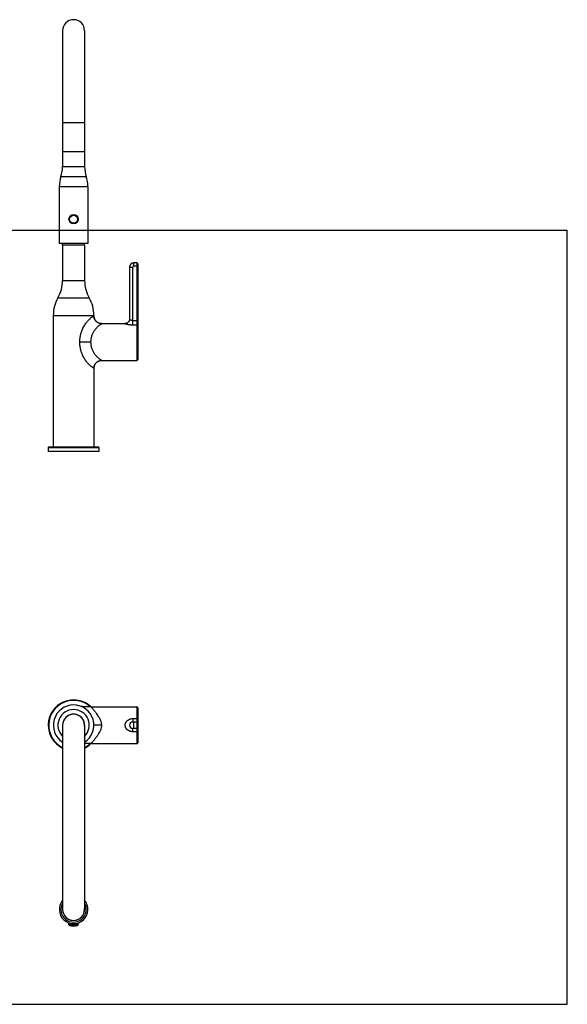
# Model space of a CAD drawing. Header units: millimetres. Extents: x 0 to 1189, y 0 to 1069.
# Tile 4 of 4: x 594 to 1189, y 0 to 1069. Entities that reach past the tile are written whole.
import ezdxf

# ---------------------------------------------------------------- set-up
doc = ezdxf.new("R2010")
doc.units = ezdxf.units.MM
doc.header["$LTSCALE"] = 65.395
doc.layers.get('0').update_dxf_attribs({"linetype": 'CONTINUOUS'})

msp = doc.modelspace()

# ---------------------------------------------------------------- linework, layer by layer
at = {"color": 7, "linetype": 'CONTINUOUS'}
for p, q in [((641, 1057.5), (641, 926.2)), ((664.9, 1057.5), (664.9, 926.2)), ((641, 926.2), (641, 910)), ((641, 926.2), (665, 926.2)), ((665, 926.2), (665, 910)), ((637.5, 888.2), (637.5, 826.2)), ((668.5, 888.2), (668.5, 826.2)), ((0, 841), (1189, 841)), ((1189, 0), (1189, 841)), ((668.5, 826.2), (637.5, 826.2)), ((641, 824.5), (641, 826.2)), ((641, 824.5), (641, 786.3)), ((665, 824.5), (641, 824.5)), ((664.9, 824.5), (664.9, 826.2)), ((665, 824.5), (665, 786.3)), ((721.7, 805.3), (718.2, 805.3)), ((722.7, 804.3), (722.7, 700.3)), ((713.7, 800.8), (713.7, 744.3)), ((631, 748.3), (631, 605.3)), ((675, 748.3), (675, 747.9)), ((683.6, 739.3), (683.3, 739.3)), ((683.6, 739.3), (708.7, 739.3)), ((722.7, 724.9), (722.7, 724.9)), ((722.7, 724.9), (722.7, 713.6)), ((722.7, 713.6), (722.7, 713.6)), ((683.6, 699.3), (721.7, 699.3)), ((675, 690.7), (675, 691)), ((675, 690.7), (675, 605.3)), ((625.5, 604.8), (625.5, 600.3)), ((680.5, 600.3), (625.5, 600.3)), ((680, 605.3), (626, 605.3)), ((680.5, 604.8), (680.5, 600.3)), ((659.8, 324), (659.8, 324.1)), ((659.8, 324), (659.8, 324)), ((671.9, 323.1), (721.7, 323.1)), ((722.7, 322.1), (722.7, 284.1)), ((722.7, 318.2), (722.7, 319.6)), ((722.7, 319.6), (722.7, 319.6)), ((722.7, 318.6), (722.7, 318.6)), ((722.7, 318.2), (722.7, 318.2)), ((641, 303.1), (641, 103.1)), ((664.9, 303.1), (664.9, 103.1)), ((721.7, 306.6), (717.2, 306.6)), ((721.7, 299.6), (717.2, 299.6)), ((671.9, 283.1), (721.7, 283.1)), ((722.7, 288.1), (722.7, 286.6)), ((722.7, 288.1), (722.7, 288.1)), ((722.7, 287.6), (722.7, 287.6)), ((722.7, 286.6), (722.7, 286.6)), ((648, 86.4), (648, 88.4)), ((658, 86.4), (658, 88.4)), ((0, 0), (1189, 0))]:
    msp.add_line(p, q, dxfattribs=at)
at = {"color": 9, "linetype": 'CONTINUOUS'}
for p, q in [((664.9, 957.5), (641, 957.5)), ((641, 910), (665, 910)), ((639.2, 899.1), (666.7, 899.1)), ((637.5, 888.2), (668.5, 888.2)), ((718.2, 805.3), (718.2, 801.8)), ((721.7, 805.3), (721.7, 699.3)), ((713.7, 800.8), (717.2, 800.8)), ((717.2, 738.1), (717.2, 800.8)), ((722.7, 801.8), (718.2, 801.8)), ((641, 786.3), (665, 786.3)), ((636, 767.3), (670, 767.3)), ((631, 748.3), (675, 748.3)), ((717.2, 742.8), (722.7, 742.8)), ((717.2, 738.1), (721.7, 738.1)), ((671.9, 719.3), (659.8, 719.3)), ((625.5, 604.8), (680.5, 604.8)), ((721.7, 323.1), (721.7, 283.1)), ((717.2, 309.9), (717.2, 306.6)), ((721.7, 309.9), (717.2, 309.9)), ((717.2, 296.3), (717.2, 299.6)), ((718.2, 306.6), (718.2, 299.6)), ((717.2, 296.3), (721.7, 296.3)), ((658, 86.4), (648, 86.4)), ((657.3, 85.6), (648.6, 85.6))]:
    msp.add_line(p, q, dxfattribs=at)
at = {"color": 7, "linetype": 'CONTINUOUS'}
for points in [[(675, 747.1), (675, 747.6), (675, 747.9)], [(683.3, 739.3), (682.8, 739.3), (682.4, 739.4), (682, 739.4), (681.6, 739.5), (681.1, 739.6), (680.7, 739.8), (680.3, 739.9), (679.9, 740.1), (679.6, 740.3), (679.2, 740.5), (678.8, 740.7), (678.5, 741), (678.1, 741.2), (677.8, 741.5), (677.5, 741.8), (677.2, 742.1), (676.9, 742.4), (676.7, 742.8), (676.4, 743.1), (676.2, 743.5), (676, 743.9), (675.8, 744.2), (675.6, 744.6), (675.5, 745), (675.3, 745.5), (675.2, 745.9), (675.1, 746.3), (675.1, 746.7), (675, 747.1)], [(713.7, 744.3), (713.7, 744.1), (713.7, 743.8), (713.7, 743.6), (713.6, 743.3), (713.6, 743.1), (713.5, 742.8), (713.4, 742.5), (713.3, 742.3), (713.2, 742), (713.1, 741.8), (712.9, 741.6), (712.8, 741.4), (712.6, 741.1), (712.4, 740.9), (712.2, 740.8), (712, 740.6), (711.8, 740.4), (711.6, 740.2), (711.4, 740.1), (711.2, 739.9), (710.9, 739.8), (710.7, 739.7), (710.5, 739.6), (710.2, 739.5), (709.9, 739.4), (709.7, 739.4), (709.4, 739.3), (709.1, 739.3), (708.9, 739.3), (708.7, 739.3)], [(675, 691), (675, 691.4), (675.1, 691.9), (675.1, 692.3), (675.2, 692.7), (675.3, 693.1), (675.5, 693.5), (675.6, 693.9), (675.8, 694.3), (676, 694.7), (676.2, 695.1), (676.4, 695.5), (676.7, 695.8), (676.9, 696.1), (677.2, 696.5), (677.5, 696.8), (677.8, 697.1), (678.1, 697.3), (678.5, 697.6), (678.8, 697.9), (679.2, 698.1), (679.5, 698.3), (679.9, 698.5), (680.3, 698.7), (680.7, 698.8), (681.1, 698.9), (681.6, 699), (682, 699.1), (682.4, 699.2), (682.8, 699.3)], [(682.8, 699.3), (683.2, 699.3), (683.6, 699.3)]]:
    msp.add_lwpolyline(points, dxfattribs=at)
msp.add_circle((653, 852.7), 5, dxfattribs=at)
at = {"color": 9, "linetype": 'CONTINUOUS'}
msp.add_circle((653, 852.7), 4.38, dxfattribs=at)
at = {"color": 7, "linetype": 'CONTINUOUS'}
for centre, radius, start, end in [((653, 1057.5), 11.9, 0, 180), ((606, 910), 35, 341.8051, 360), ((700, 910), 35, 180, 198.1949), ((672.5, 888.2), 35, 161.8051, 180), ((633.5, 888.2), 35, 0, 18.1949), ((718.2, 800.8), 4.5, 90, 180), ((721.7, 804.3), 1, 0, 90), ((602.5, 786.3), 38.5, 330.4737, 360), ((703.5, 786.3), 38.5, 180, 209.5263), ((669.5, 748.3), 38.5, 150.4737, 180), ((636.5, 748.3), 38.5, 0, 29.5263), ((683.5, 747.9), 8.54, 180.0019, 182.9316), ((683.6, 747.9), 8.6, 182.9071, 267.1227), ((683.6, 747.8), 8.54, 267.0983, 269.9981), ((683.6, 690.7), 8.6, 92.9002, 177.0929), ((683.6, 690.8), 8.54, 90.0019, 92.9247), ((721.7, 700.3), 1, 270, 360), ((683.5, 690.7), 8.54, 177.0683, 179.9981), ((626, 604.8), 0.5, 90, 180), ((680, 604.8), 0.5, 0, 90), ((653, 303.1), 27.5, 46.666, 244.2397), ((653, 303.1), 22, 302.9072, 237.0928), ((721.7, 322.1), 1, 0, 90), ((653, 303.1), 12, 354.787, 185.213), ((653, 303.1), 11.9, 0, 180), ((717.2, 303.1), 3.5, 90, 270), ((721.7, 305.6), 1, 0, 90), ((721.7, 300.6), 1, 270, 360), ((653, 303.1), 27.5, 295.7603, 313.3329), ((721.7, 284.1), 1, 270, 360), ((653, 103.1), 15.5, 140.4528, 39.5472), ((653, 103.1), 12, 174.7878, 5.2122), ((653, 103.1), 11.9, 180, 360), ((648.8, 86.4), 0.8, 180, 257.3644), ((653, 105.1), 20, 257.3644, 282.6356), ((657.2, 86.4), 0.8, 282.6356, 360)]:
    msp.add_arc(centre, radius, start, end, dxfattribs=at)
at = {"color": 9, "linetype": 'CONTINUOUS'}
for centre, radius, start, end in [((718.2, 800.8), 1, 90, 180), ((653, 303.1), 27, 47.7858, 243.7271), ((653, 303.1), 17, 314.6709, 225.3291), ((717.2, 299.5), 10.5, 89.9429, 102.308), ((653, 303.1), 27, 296.2729, 312.2131), ((653, 103.1), 13.8, 150.3652, 29.6348)]:
    msp.add_arc(centre, radius, start, end, dxfattribs=at)
for points, knots in [([(659.8, 719.3), (659.8, 719.8), (659.8, 720.7), (659.9, 722.1), (660, 723.5), (660.2, 724.9), (660.5, 726.4), (660.8, 727.8), (661.3, 729.5), (661.9, 731.3), (662.7, 733.3), (663.7, 735.3), (664.7, 737.3), (665.9, 739), (667.1, 740.6), (668.2, 742), (669.3, 743.2), (670.4, 744.2), (671.3, 745.1), (672.2, 745.9), (673, 746.5), (673.7, 747), (674.2, 747.4), (674.6, 747.6), (674.8, 747.8), (674.9, 747.9), (675, 747.9)], [0, 0, 0, 0, 0.04192, 0.08433, 0.126635, 0.168236, 0.20981, 0.254166, 0.304288, 0.362323, 0.426555, 0.493996, 0.560926, 0.623668, 0.68132, 0.734589, 0.783177, 0.826715, 0.865674, 0.90023, 0.929998, 0.954779, 0.974382, 0.988576, 0.997151, 1, 1, 1, 1]), ([(671.9, 719.3), (671.9, 719.8), (671.9, 720.8), (672.1, 722.4), (672.3, 723.9), (672.7, 725.5), (673.2, 727), (673.9, 728.6), (674.6, 730.1), (675.5, 731.7), (676.5, 733.1), (677.7, 734.5), (678.8, 735.7), (680, 736.8), (681, 737.6), (681.8, 738.2), (682.5, 738.6), (683, 738.9), (683.3, 739.1), (683.4, 739.2), (683.6, 739.3), (683.6, 739.3)], [0, 0, 0, 0, 0.063288, 0.127255, 0.192185, 0.257982, 0.325177, 0.394454, 0.465624, 0.538249, 0.611946, 0.685631, 0.757056, 0.821764, 0.876186, 0.918987, 0.951136, 0.974045, 0.989103, 0.997451, 1, 1, 1, 1]), ([(708.7, 739.3), (708.7, 739.3), (708.8, 739.3), (708.9, 739.3), (709, 739.2), (709.2, 739.2), (709.5, 739.1), (709.9, 739), (710.3, 738.9), (710.8, 738.8), (711.4, 738.7), (712.1, 738.5), (712.8, 738.4), (713.6, 738.3), (714.5, 738.2), (715.4, 738.1), (716.3, 738.1), (716.9, 738.1), (717.2, 738.1)], [0, 0, 0, 0, 0.003613, 0.014562, 0.033011, 0.059331, 0.0939, 0.137093, 0.189371, 0.250838, 0.321534, 0.400953, 0.488323, 0.582557, 0.682092, 0.785963, 0.89195, 1, 1, 1, 1]), ([(713.7, 744.3), (713.7, 744.3), (713.7, 744.3), (713.8, 744.2), (713.9, 744.1), (714, 744), (714.2, 743.9), (714.5, 743.7), (714.7, 743.5), (715.1, 743.4), (715.4, 743.2), (715.8, 743), (716.2, 742.9), (716.5, 742.9), (716.9, 742.8), (717.1, 742.8), (717.2, 742.8)], [0, 0, 0, 0, 0.005885, 0.024014, 0.055281, 0.100663, 0.16119, 0.237067, 0.326493, 0.425027, 0.52712, 0.628066, 0.726129, 0.820673, 0.911776, 1, 1, 1, 1]), ([(722.7, 737.2), (722.7, 737.2), (722.7, 737.3), (722.7, 737.4), (722.6, 737.6), (722.5, 737.7), (722.4, 737.8), (722.3, 737.9), (722.2, 738), (722, 738.1), (721.9, 738.1), (721.8, 738.1), (721.7, 738.1)], [0, 0, 0, 0, 0.096946, 0.194197, 0.292028, 0.390648, 0.490191, 0.590693, 0.6921, 0.79427, 0.896991, 1, 1, 1, 1]), ([(675, 690.7), (674.9, 690.7), (674.8, 690.8), (674.6, 690.9), (674.2, 691.2), (673.7, 691.6), (673, 692.1), (672.2, 692.7), (671.3, 693.5), (670.4, 694.3), (669.3, 695.4), (668.2, 696.6), (667.1, 697.9), (665.9, 699.5), (664.8, 701.3), (663.6, 703.3), (662.7, 705.3), (661.9, 707.3), (661.3, 709.1), (660.8, 710.8), (660.5, 712.2), (660.2, 713.6), (660, 715), (659.9, 716.5), (659.8, 717.9), (659.8, 718.8), (659.8, 719.3)], [0, 0, 0, 0, 0.00285, 0.011396, 0.025547, 0.045119, 0.069855, 0.099527, 0.1339, 0.172819, 0.216417, 0.264717, 0.31744, 0.37508, 0.43844, 0.506743, 0.575111, 0.639126, 0.696536, 0.746293, 0.790549, 0.832127, 0.873685, 0.915873, 0.958155, 1, 1, 1, 1]), ([(683.6, 699.3), (683.6, 699.3), (683.5, 699.3), (683.3, 699.5), (682.9, 699.7), (682.4, 700), (681.6, 700.5), (680.7, 701.2), (679.5, 702.2), (678.3, 703.4), (677.1, 704.7), (676, 706.2), (675, 707.8), (674.1, 709.4), (673.4, 711), (672.8, 712.7), (672.4, 714.3), (672.1, 716), (671.9, 717.6), (671.9, 718.7), (671.9, 719.3)], [0, 0, 0, 0, 0.002748, 0.011632, 0.028257, 0.054134, 0.090727, 0.139918, 0.201772, 0.272881, 0.349732, 0.427597, 0.504265, 0.579326, 0.652854, 0.724606, 0.794734, 0.863708, 0.93198, 1, 1, 1, 1]), ([(683.6, 303.1), (683.6, 303.5), (683.5, 304.3), (683.4, 305.5), (683.1, 306.7), (682.6, 308.1), (681.9, 309.6), (681.1, 311.2), (680, 312.8), (678.9, 314.5), (677.7, 316.1), (676.6, 317.5), (675.6, 318.8), (674.7, 319.9), (673.9, 320.8), (673.3, 321.5), (672.8, 322.1), (672.4, 322.5), (672.2, 322.9), (672, 323), (671.9, 323.1), (671.9, 323.1)], [0, 0, 0, 0, 0.046877, 0.096841, 0.151779, 0.213024, 0.281423, 0.357886, 0.441777, 0.529474, 0.615126, 0.692242, 0.76041, 0.820011, 0.870527, 0.911372, 0.943534, 0.968563, 0.985842, 0.996689, 1, 1, 1, 1]), ([(671.9, 283.1), (671.9, 283.2), (672, 283.2), (672.1, 283.4), (672.4, 283.7), (672.8, 284.2), (673.3, 284.7), (673.9, 285.5), (674.7, 286.4), (675.6, 287.5), (676.6, 288.7), (677.7, 290.2), (678.9, 291.8), (680, 293.4), (681.1, 295.1), (681.9, 296.7), (682.6, 298.1), (683, 299.5), (683.4, 300.8), (683.5, 302), (683.6, 302.8), (683.6, 303.1)], [0, 0, 0, 0, 0.00333, 0.013475, 0.030665, 0.055143, 0.087435, 0.128369, 0.178421, 0.237856, 0.306931, 0.385183, 0.470679, 0.558023, 0.641479, 0.717309, 0.785253, 0.846262, 0.901626, 0.952431, 1, 1, 1, 1]), ([(683.6, 303.1), (682.5, 303.1), (680.4, 303.1), (677.8, 303.1), (676, 303.1), (675.2, 303.1), (675, 303.1)], [0, 0, 0, 0, 0.382684, 0.707107, 0.923879, 1, 1, 1, 1]), ([(715, 309.7), (714.7, 309.6), (714.1, 309.5), (713.3, 309.2), (712.6, 308.8), (711.9, 308.4), (711.2, 308), (710.7, 307.5), (710.2, 307), (709.8, 306.5), (709.4, 305.9), (709.2, 305.4), (709, 304.8), (708.8, 304.3), (708.7, 303.7), (708.7, 303.3), (708.7, 303.1)], [0, 0, 0, 0, 0.089068, 0.176944, 0.262568, 0.345081, 0.424341, 0.499803, 0.571587, 0.639921, 0.705073, 0.767538, 0.827683, 0.886075, 0.943396, 1, 1, 1, 1]), ([(708.7, 303.1), (708.7, 302.9), (708.7, 302.6), (708.8, 302), (709, 301.4), (709.2, 300.8), (709.5, 300.3), (709.9, 299.7), (710.3, 299.2), (710.8, 298.6), (711.4, 298.2), (712.1, 297.7), (712.8, 297.3), (713.6, 297), (714.5, 296.7), (715.4, 296.5), (716.3, 296.4), (716.9, 296.3), (717.2, 296.3)], [0, 0, 0, 0, 0.047425, 0.095548, 0.144607, 0.195259, 0.247953, 0.303057, 0.361061, 0.422106, 0.486376, 0.553703, 0.623822, 0.69635, 0.770614, 0.846436, 0.922737, 1, 1, 1, 1]), ([(722.7, 309.6), (722.7, 309.6), (722.7, 309.7), (722.7, 309.7), (722.6, 309.8), (722.5, 309.8), (722.4, 309.8), (722.3, 309.9), (722.2, 309.9), (722, 309.9), (721.9, 309.9), (721.8, 309.9), (721.7, 309.9)], [0, 0, 0, 0, 0.048913, 0.105812, 0.175417, 0.259424, 0.357698, 0.469019, 0.591465, 0.722634, 0.859794, 1, 1, 1, 1]), ([(722.7, 296.7), (722.7, 296.7), (722.7, 296.6), (722.7, 296.6), (722.6, 296.5), (722.5, 296.5), (722.4, 296.4), (722.3, 296.4), (722.2, 296.4), (722, 296.4), (721.9, 296.3), (721.8, 296.3), (721.7, 296.3)], [0, 0, 0, 0, 0.048913, 0.105812, 0.175417, 0.259424, 0.357698, 0.469019, 0.591465, 0.722634, 0.859794, 1, 1, 1, 1])]:
    msp.add_open_spline(points, degree=3, knots=knots, dxfattribs=at)
at = {"color": 7, "linetype": 'CONTINUOUS'}
for points, knots in [([(671.9, 323.1), (670.9, 323.1), (668.9, 323.1), (665.8, 323.1), (662.8, 323.3), (660.8, 323.7), (659.8, 324)], [0, 0, 0, 0, 0.251521, 0.503041, 0.754562, 1, 1, 1, 1]), ([(671.9, 283.1), (670.9, 283.1), (668.9, 283.2), (666.5, 283.2), (665.2, 283.1), (664.9, 283.1)], [0, 0, 0, 0, 0.435521, 0.871042, 1, 1, 1, 1])]:
    msp.add_open_spline(points, degree=3, knots=knots, dxfattribs=at)

doc.saveas('drawing.dxf')
